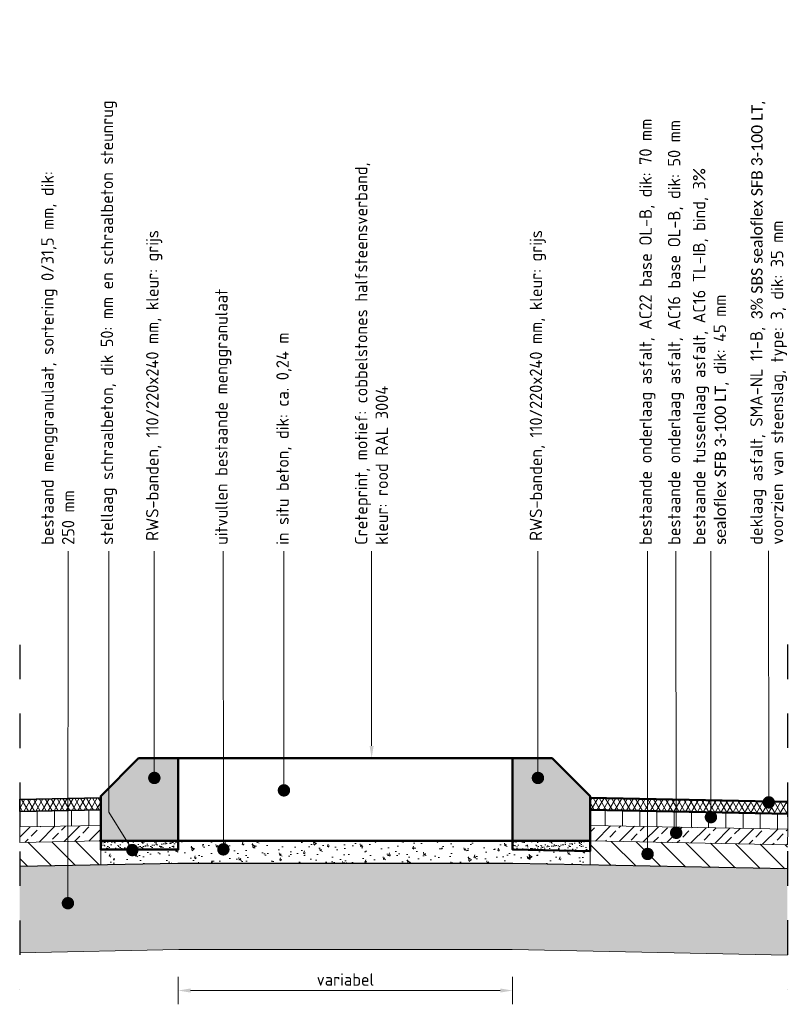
# Model space of a CAD drawing. Header units: metres. Extents: x 0 to 167615, y 0 to 462701.
# Tile 3 of 16: x 167551.77 to 167554.01, y 462698.14 to 462701. Entities that reach past the tile are written whole.
import ezdxf
from ezdxf import colors
from ezdxf.entities.mleader import LeaderData, LeaderLine
from ezdxf.math import Vec2, Vec3

# ---------------------------------------------------------------- set-up
doc = ezdxf.new("R2010")
doc.units = ezdxf.units.M
doc.header["$LTSCALE"] = 0.02
doc.linetypes.add('VH-RWSBAND_110X220', pattern=[24, 10, -2, 2, -2, 2, -2, 2, -2])
doc.linetypes.add('XX-AFBREEK', pattern=[7, 4, -1, 1, -1])
for name, color, linetype, lineweight in [('B-WE-VH-VERHARDING_ASFALT-A', 252, 'Continuous', 18), ('B-WE-VH-VERHARDING_ASFALT-AD', 252, 'Continuous', 18), ('B-WE-VH-VERHARDING_ASFALT_ONDERLAAG_1-GD', 252, 'Continuous', 25), ('B-WE-VH-VERHARDING_ASFALT_ONDERLAAG_2-G', 252, 'Continuous', 18), ('B-WE-VH-VERHARDING_ASFALT_TUSSENLAAG_1-G', 252, 'Continuous', 18), ('B-WE-VH-VERHARDING_FUNDERING-AD', 252, 'Continuous', 18), ('B-WE-VH-VERHARDING_FUNDERING_GRANULAAT_MENG-G', 8, 'Continuous', 18), ('N-WE-GC-BETONVORM-AD-20', 254, 'Continuous', 18), ('N-WE-VH-KANTOPSLUITING_TROTTOIRBAND_RWS_115 225-GD', 210, 'VH-RWSBAND_110X220', 50), ('N-WE-VH-VERHARDING_ASFALT-A-20', 10, 'Continuous', 18), ('N-WE-VH-VERHARDING_ASFALT_DEKLAAG-G', 1, 'Continuous', 35), ('N-WE-VH-VERHARDING_ASFALT_DEKLAAG-GD', 1, 'Continuous', 50), ('N-WE-VH-VERHARDING_ASFALT_TUSSENLAAG_2-GD', 1, 'Continuous', 50), ('N-WE-VH-VERHARDING_BETON_SCHRAAL-GD', 10, 'Continuous', 50), ('N-WE-VH-VERHARDING_FUNDERING-AD-20', 1, 'Continuous', 9), ('X-XX-AL-AANPIJLING-M', 7, 'Continuous', 18), ('X-XX-AL-AANPIJLING-T18', 10, 'Continuous', 18), ('X-XX-AL-AFBREEKLIJN-GD', 8, 'XX-AFBREEK', 25)]:
    doc.layers.add(name, color=color, linetype=linetype, lineweight=lineweight)
doc.styles.add('NLCS-ISO-M20-T18', font='NLCS-ISO.ttf', dxfattribs={"height": 0.036})
doc.styles.add('NLCS-ISO-M20-T50', font='NLCS-ISO.ttf', dxfattribs={"height": 0.1})
doc.dimstyles.new('NLCS-M20-T18-PIJL_L2_H1', dxfattribs={"dimscale": 0.02, "dimtxt": 2.5, "dimasz": 1.8, "dimexe": 2, "dimexo": 2, "dimgap": 0.7, "dimtad": 1, "dimzin": 0, "dimdsep": 46, "dimtxsty": 'NLCS-ISO-M20-T18', "dimcen": 0, "dimdle": 2, "dimclrd": 256, "dimclre": 256, "dimclrt": 10, "dimadec": 1, "dimazin": 0, "dimtfac": 1, "dimtdec": 3, "dimtofl": 0, "dimtmove": 0, "dimatfit": 3, "dimfxl": 2, "dimfxlon": 1, "dimtfillclr": 256, "dimtolj": 1, "dimtzin": 0, "dimlwd": -1, "dimlwe": -1, "dimarcsym": 0})
pattern_1 = [(100, (-16.63207, 0), (0.0509116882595, 0.0509116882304), [0.0075, -0.0825]), (45, (-16.63207, 0), (-0.066540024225, 0.037721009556), [0.006, -0.066]), (150.45144446, (-16.62783, 0.00424), (-0.015628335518, 0.088632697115), [0.0063740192, -0.0701142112]), (96.1842, (-16.64739, 0.01286), (0.081280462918, 0.071116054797), [0.01125, -0.12375]), (146.63563549, (-16.64062, 0.01878), (-0.014542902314, 0.134214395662), [0.0095610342, -0.105171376]), (41.18416399, (-16.64739, 0.01286), (-0.014542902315, 0.134214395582), [0.009, -0.0990000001]), (71, (-16.637134, 0.0173), (0.0692108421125, 0.019845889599), [0.0075, -0.0825]), (16, (-16.637134, 0.0173), (-0.039909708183, 0.065250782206), [0.006, -0.066]), (121.45144474, (-16.631366, 0.018956), (0.02930113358, 0.085096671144), [0.006374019, -0.0701142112]), (87.5, (-16.63207, 0), (-0.0247195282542, 0.0223295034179), [0, -0.0652, 0, -0.067, 0, -0.06625]), (57.5, (-16.63207, 0), (-0.0133039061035, 0.0455045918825), [0, -0.0382, 0, -0.0637, 0, -0.02525]), (17.5, (-16.646405, -0.017083), (0.0360412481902, 0.0394433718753), [0, -0.025, 0, -0.078, 0, -0.1035]), (7.5, (-16.652833, -0.024743), (0.029817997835, 0.051109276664), [0, -0.0325, 0, -0.0518, 0, -0.0735])]
pattern_2 = [(90, (161810.57435, 459175.758524), (-0.05, 3e-18), [])]
pattern_3 = [(60, (-16.632071, 0), (-0.01299038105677, 0.0075), []), (120, (-16.632071, 0), (-0.01299038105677, -0.0075), [])]
pattern_4 = [(37.5, (0, 0), (-0.0006299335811, 0.01926823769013), [0, -0.0152, 0, -0.017, 0, -0.01625]), (7.5, (0, 0), (0.0176977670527, 0.0282214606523), [0, -0.0082, 0, -0.0137, 0, -0.00525]), (327.5, (-0.0123, 0), (0.0311414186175, 5.659053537e-05), [0, -0.005, 0, -0.018, 0, -0.0235]), (317.5, (-0.0123, 0), (0.0300612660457, 0.0087767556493), [0, -0.0025, 0, -0.0118, 0, -0.0135])]
pattern_5 = [(135, (-16.63207, 0), (-0.0353553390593, -0.0353553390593), [])]

# ---------------------------------------------------------------- blocks, each defined once
blk = doc.blocks.new('*D2')
at = {"layer": 'Defpoints', "color": 0, "transparency": 16777216}
for p in [(167552.2339, 462698.8574), (167553.205, 462698.8574), (167553.205, 462698.1832)]:
    blk.add_point(p, dxfattribs=at)
at = {"layer": 'X-XX-AL-AANPIJLING-M', "transparency": 16777216}
for p, q in [((167552.2339, 462698.2232), (167552.2339, 462698.1432)), ((167553.205, 462698.2232), (167553.205, 462698.1432)), ((167552.2699, 462698.1832), (167553.169, 462698.1832))]:
    blk.add_line(p, q, dxfattribs=at)
for points in [[(167552.2699, 462698.1892), (167552.2699, 462698.1772), (167552.2339, 462698.1832)], [(167553.169, 462698.1892), (167553.169, 462698.1772), (167553.205, 462698.1832)]]:
    blk.add_solid(points, dxfattribs=at)
at = {"layer": 'X-XX-AL-AANPIJLING-M', "color": 10, "transparency": 16777216, "insert": (167552.7195, 462698.2152), "char_height": 0.036, "attachment_point": 5, "style": 'NLCS-ISO-M20-T18'}
blk.add_mtext('\\A1;variabel', dxfattribs=at)
blk = doc.blocks.new('_Dot')
at = {"color": 0, "linetype": 'ByBlock', "lineweight": -2}
blk.add_line((-0.5, 0), (-1, 0), dxfattribs=at)
at = {"color": 0, "linetype": 'ByBlock', "const_width": 0.5}
blk.add_lwpolyline([(-0.25, 0, 1), (0.25, 0, 1)], format="xyb", close=True, dxfattribs=at)

msp = doc.modelspace()

# ---------------------------------------------------------------- hatches: boundary and pattern name
at = {"layer": 'B-WE-VH-VERHARDING_ASFALT-A'}
h = msp.add_hatch(dxfattribs=at)
h.set_pattern_fill('AVH-ASFALT_LAAG3-D', color=256, scale=0.5, pattern_type=2)
h.set_pattern_definition(pattern_2)
h.paths.add_polyline_path([(167552.0089, 462698.6627), (167551.7734, 462698.658), (167551.7734, 462698.703), (167552.0089, 462698.7076)])
h = msp.add_hatch(dxfattribs=at)
h.set_pattern_fill('AVH-ASFALT_LAAG3-D', color=256, scale=0.5, pattern_type=2)
h.set_pattern_definition(pattern_2)
h.paths.add_polyline_path([(167553.43, 462698.6627), (167554.0044, 462698.6512), (167554.0044, 462698.6962), (167553.43, 462698.7077)])
h = msp.add_hatch(dxfattribs=at)
h.set_pattern_fill('AVH-ASFALT_LAAG2-D', color=256, scale=0.5, pattern_type=2)
h.set_pattern_definition([(45, (161810.57335, 459175.763534), (-0.03535533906, 0.03535533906), []), (45, (161810.60335, 459175.763534), (-0.03535533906, 0.03535533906), [0.025, -0.0125])])
h.paths.add_polyline_path([(167552.0089, 462698.6627), (167552.0089, 462698.6177), (167551.7734, 462698.613), (167551.7734, 462698.658)])
h = msp.add_hatch(dxfattribs=at)
h.set_pattern_fill('AVH-ASFALT_LAAG2-D', color=256, scale=0.5, pattern_type=2)
h.set_pattern_definition([(45, (161812.465946, 459175.760914), (-0.03535533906, 0.03535533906), []), (45, (161812.495946, 459175.760914), (-0.03535533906, 0.03535533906), [0.025, -0.0125])])
h.paths.add_polyline_path([(167554.0034, 462698.6512), (167554.0034, 462698.6062), (167553.43, 462698.6174), (167553.43, 462698.6627)])
at = {"layer": 'B-WE-VH-VERHARDING_ASFALT-AD'}
h = msp.add_hatch(dxfattribs=at)
h.set_pattern_fill('AVH-ASFALT_LAAG3-SOD', color=256, scale=0.5, angle=45, pattern_type=2)
h.set_pattern_definition(pattern_5)
h.paths.add_polyline_path([(167552.0089, 462698.6174), (167551.7734, 462698.613), (167551.7734, 462698.543), (167552.0089, 462698.5477)])
h = msp.add_hatch(dxfattribs=at)
h.set_pattern_fill('AVH-ASFALT_LAAG3-SOD', color=256, scale=0.5, angle=45, pattern_type=2)
h.set_pattern_definition(pattern_5)
h.paths.add_polyline_path([(167554.0034, 462698.6062), (167553.43, 462698.6174), (167553.43, 462698.5473), (167554.0034, 462698.5362)])
edge = h.paths.add_edge_path(flags=16)
edge.add_arc((167553.5972, 462698.5796), 0.009, 0, 360)
at = {"layer": 'B-WE-VH-VERHARDING_FUNDERING-AD', "ltscale": 0.5}
h = msp.add_hatch(dxfattribs=at)
h.set_pattern_fill('AR-CONC', color=256, scale=0.01, angle=50)
h.set_pattern_definition(pattern_1)
h.paths.add_polyline_path([(167554.0034, 462698.5362), (167553.2062, 462698.5521), (167552.2328, 462698.5521), (167551.7734, 462698.543), (167551.7734, 462698.2929), (167552.2353, 462698.3021), (167553.2037, 462698.3021), (167554.0034, 462698.2862)])
at = {"layer": 'N-WE-GC-BETONVORM-AD-20'}
h = msp.add_hatch(color=256, dxfattribs=at)
h.dxf.hatch_style = 1
h.paths.add_polyline_path([(167552.1189, 462698.8574), (167552.2339, 462698.8574), (167552.2339, 462698.6174), (167552.0089, 462698.6174), (167552.0089, 462698.7474)])
h = msp.add_hatch(color=256, dxfattribs=at)
h.dxf.hatch_style = 1
h.paths.add_polyline_path([(167552.1189, 462698.8574), (167552.2339, 462698.8574), (167552.2339, 462698.6174), (167552.0089, 462698.6174), (167552.0089, 462698.7474)])
h = msp.add_hatch(color=256, dxfattribs=at)
h.dxf.hatch_style = 1
h.paths.add_polyline_path([(167553.32, 462698.8574), (167553.205, 462698.8574), (167553.205, 462698.6174), (167553.43, 462698.6174), (167553.43, 462698.7474)])
h = msp.add_hatch(color=256, dxfattribs=at)
h.dxf.hatch_style = 1
h.paths.add_polyline_path([(167553.32, 462698.8574), (167553.205, 462698.8574), (167553.205, 462698.6174), (167553.43, 462698.6174), (167553.43, 462698.7474)])
at = {"layer": 'N-WE-VH-VERHARDING_ASFALT-A-20'}
h = msp.add_hatch(dxfattribs=at)
h.set_pattern_fill('AVH-ASFALT_LAAG1-D', color=256, scale=0.5, pattern_type=2)
h.set_pattern_definition(pattern_3)
h.paths.add_polyline_path([(167552.0089, 462698.7076), (167551.7734, 462698.703), (167551.7734, 462698.738), (167552.0089, 462698.7426)])
h = msp.add_hatch(dxfattribs=at)
h.set_pattern_fill('AVH-ASFALT_LAAG1-D', color=256, scale=0.5, pattern_type=2)
h.set_pattern_definition(pattern_3)
h.paths.add_polyline_path([(167553.43, 462698.7077), (167554.0034, 462698.6962), (167554.0034, 462698.7312), (167553.43, 462698.7427)])
at = {"layer": 'N-WE-VH-VERHARDING_FUNDERING-AD-20'}
h = msp.add_hatch(dxfattribs=at)
h.set_pattern_fill('AR-SAND', color=256, scale=0.01)
h.set_pattern_definition(pattern_4)
h.paths.add_polyline_path([(167552.2339, 462698.6174), (167552.2339, 462698.5922), (167552.0089, 462698.5922), (167552.0089, 462698.6174)])
h = msp.add_hatch(dxfattribs=at)
h.set_pattern_fill('AR-CONC', color=256, scale=0.01, angle=50)
h.set_pattern_definition(pattern_1)
h.paths.add_polyline_path([(167553.205, 462698.5922), (167553.205, 462698.6174), (167552.2339, 462698.6174), (167552.2339, 462698.5922), (167552.0089, 462698.5922), (167552.0089, 462698.5477), (167552.2328, 462698.5521), (167553.2062, 462698.5521), (167553.43, 462698.5477), (167553.43, 462698.5877)])
h = msp.add_hatch(dxfattribs=at)
h.set_pattern_fill('AR-SAND', color=256, scale=0.01)
h.set_pattern_definition(pattern_4)
h.paths.add_polyline_path([(167553.205, 462698.6174), (167553.205, 462698.5922), (167553.43, 462698.5877), (167553.43, 462698.6174)])

# ---------------------------------------------------------------- linework, layer by layer
at = {"layer": 'B-WE-VH-VERHARDING_ASFALT_ONDERLAAG_1-GD', "flags": 128}
msp.add_lwpolyline([(167554.0034, 462698.5362), (167553.2062, 462698.5521), (167552.2328, 462698.5521), (167551.7734, 462698.543)], dxfattribs=at)
at = {"layer": 'B-WE-VH-VERHARDING_ASFALT_ONDERLAAG_2-G'}
for points in [[(167552.0089, 462698.6627), (167552.0089, 462698.6177), (167551.7734, 462698.613), (167551.7734, 462698.658)], [(167553.43, 462698.6627), (167553.43, 462698.6174), (167554.0034, 462698.6062), (167554.0044, 462698.6512)]]:
    msp.add_lwpolyline(points, close=True, dxfattribs=at)
for points in [[(167552.0089, 462698.6177), (167552.0089, 462698.5477)], [(167553.43, 462698.6174), (167553.43, 462698.5473)]]:
    msp.add_lwpolyline(points, dxfattribs=at)
at = {"layer": 'B-WE-VH-VERHARDING_ASFALT_TUSSENLAAG_1-G'}
for points in [[(167552.0089, 462698.6627), (167551.7734, 462698.658), (167551.7734, 462698.703), (167552.0089, 462698.7076)], [(167553.43, 462698.6627), (167554.0044, 462698.6512), (167554.0044, 462698.6962), (167553.43, 462698.7077)]]:
    msp.add_lwpolyline(points, close=True, dxfattribs=at)
at = {"layer": 'B-WE-VH-VERHARDING_FUNDERING_GRANULAAT_MENG-G', "flags": 128}
msp.add_lwpolyline([(167554.0034, 462698.2862), (167553.2037, 462698.3021), (167552.2353, 462698.3021), (167551.7734, 462698.2929)], dxfattribs=at)
at = {"layer": 'N-WE-VH-KANTOPSLUITING_TROTTOIRBAND_RWS_115 225-GD', "linetype": 'ByBlock', "flags": 128}
for points in [[(167552.1189, 462698.8574), (167552.2339, 462698.8574), (167552.2339, 462698.6174), (167552.0089, 462698.6174), (167552.0089, 462698.7474), (167552.1189, 462698.8574)], [(167552.1189, 462698.8574), (167552.2339, 462698.8574), (167552.2339, 462698.6174), (167552.0089, 462698.6174), (167552.0089, 462698.7474), (167552.1189, 462698.8574)], [(167553.32, 462698.8574), (167553.205, 462698.8574), (167553.205, 462698.6174), (167553.43, 462698.6174), (167553.43, 462698.7474), (167553.32, 462698.8574)], [(167553.32, 462698.8574), (167553.205, 462698.8574), (167553.205, 462698.6174), (167553.43, 462698.6174), (167553.43, 462698.7474), (167553.32, 462698.8574)]]:
    msp.add_lwpolyline(points, close=True, dxfattribs=at)
at = {"layer": 'N-WE-VH-VERHARDING_ASFALT_DEKLAAG-G'}
msp.add_lwpolyline([(167552.0089, 462698.7076), (167551.7734, 462698.703), (167551.7734, 462698.738), (167552.0089, 462698.7426)], close=True, dxfattribs=at)
at = {"layer": 'N-WE-VH-VERHARDING_ASFALT_DEKLAAG-GD'}
msp.add_line((167553.43, 462698.7427), (167554.0059, 462698.7312), dxfattribs=at)
at = {"layer": 'N-WE-VH-VERHARDING_ASFALT_TUSSENLAAG_2-GD'}
msp.add_line((167553.43, 462698.7077), (167554.0052, 462698.6962), dxfattribs=at)
at = {"layer": 'N-WE-VH-VERHARDING_BETON_SCHRAAL-GD', "flags": 128}
for points in [[(167552.2339, 462698.8574), (167553.205, 462698.8574)], [(167552.2339, 462698.6174), (167553.205, 462698.6174)]]:
    msp.add_lwpolyline(points, dxfattribs=at)
for points in [[(167552.2339, 462698.6174), (167552.2339, 462698.5922), (167552.0089, 462698.5922), (167552.0089, 462698.6174)], [(167553.205, 462698.6174), (167553.205, 462698.5922), (167553.43, 462698.5877), (167553.43, 462698.6174)]]:
    msp.add_lwpolyline(points, close=True, dxfattribs=at)
at = {"layer": 'X-XX-AL-AFBREEKLIJN-GD'}
for p, q in [((167551.7734, 462699.1869), (167551.7734, 462698.1869)), ((167554.0034, 462699.1873), (167554.0034, 462698.1873))]:
    msp.add_line(p, q, dxfattribs=at)

# ---------------------------------------------------------------- dimensions: what is measured, and where the dimension line sits
at = {"layer": 'X-XX-AL-AANPIJLING-M'}
dim = msp.add_linear_dim(base=(167553.205, 462698.1832), p1=(167552.2339, 462698.8574), p2=(167553.205, 462698.8574), text='variabel', dimstyle='NLCS-M20-T18-PIJL_L2_H1', dxfattribs=at)
dim.commit()
dim.dimension.update_dxf_attribs({"geometry": '*D2', "text_midpoint": (167552.7195, 462698.2152)})

# ---------------------------------------------------------------- leaders
at = {"layer": 'X-XX-AL-AANPIJLING-T18'}
ml = msp.add_multileader_mtext('Standard', dxfattribs=at)
ml.set_content('{\\C2;stellaag schraalbeton, dik 50: mm en schraalbeton steunrug}', color=256, style='NLCS-ISO-M20-T50')
ml.set_leader_properties(color=256, linetype='ByLayer', lineweight=-1)
ml.set_arrow_properties(name='DOT')
ml.build(insert=Vec2(0, 0))
ml.multileader.update_dxf_attribs({"text_left_attachment_type": 3, "text_right_attachment_type": 5, "dogleg_length": 0.036, "arrow_head_size": 0.036})
ctx = ml.context
ctx.base_point, ctx.char_height, ctx.arrow_head_size, ctx.landing_gap_size, ctx.plane_origin, ctx.plane_x_axis, ctx.plane_y_axis = Vec3(167552.0322, 462699.4589), 0.036, 0.036, 0.018, Vec3(167552.0322, 462698.904), Vec3(0, 1), Vec3(-1, 0)
ctx.left_attachment, ctx.right_attachment = 3, 5
notes = []
notes.append((ctx, [(0, (1, 1, 0), (167552.0322, 462699.4229), (0, 1), 0.036, [(0, [(167552.1006, 462698.5909), (167552.0326, 462698.7009)], 0, [])])]))
ctx.mtext.insert, ctx.mtext.text_direction, ctx.mtext.rotation, ctx.mtext.width, ctx.mtext.flow_direction = Vec3(167552.0088, 462699.4769), Vec3(0, 1), 1.570796, 1.524209, 5
ml = msp.add_multileader_mtext('Standard', dxfattribs=at)
ml.set_content('{\\C2;bestaande onderlaag asfalt, AC16 base OL-B, dik: 50 mm}', color=256, style='NLCS-ISO-M20-T50')
ml.set_leader_properties(color=256, linetype='ByLayer', lineweight=-1)
ml.set_arrow_properties(name='DOT')
ml.build(insert=Vec2(0, 0))
ml.multileader.update_dxf_attribs({"text_left_attachment_type": 3, "text_right_attachment_type": 5, "dogleg_length": 0.036, "arrow_head_size": 0.036})
ctx = ml.context
ctx.base_point, ctx.char_height, ctx.arrow_head_size, ctx.landing_gap_size, ctx.plane_origin, ctx.plane_x_axis, ctx.plane_y_axis = Vec3(167553.6796, 462699.4589), 0.036, 0.036, 0.018, Vec3(167553.6796, 462698.904), Vec3(0, 1), Vec3(-1, 0)
ctx.left_attachment, ctx.right_attachment = 3, 5
notes.append((ctx, [(0, (1, 1, 0), (167553.6796, 462699.4229), (0, 1), 0.036, [(0, [(167553.6802, 462698.6411)], 0, [])])]))
ctx.mtext.insert, ctx.mtext.text_direction, ctx.mtext.rotation, ctx.mtext.width, ctx.mtext.flow_direction = Vec3(167553.6562, 462699.4769), Vec3(0, 1), 1.570796, 1.394354, 5
ml = msp.add_multileader_mtext('Standard', dxfattribs=at)
ml.set_content('{\\C2;deklaag asfalt, SMA-NL 11-B, \\fCalibri|b0|i0|c0|p34;\\H0.91667x;3% SBS sealoflex SFB 3-100 LT\\fNLCS-ISO|b0|i0|c0|p34;\\H1.09091x;, voorzien van steenslag, type: 3, dik: 35 mm}', color=256, style='NLCS-ISO-M20-T50')
ml.set_leader_properties(color=256, linetype='ByLayer', lineweight=-1)
ml.set_arrow_properties(name='DOT')
ml.build(insert=Vec2(0, 0))
ml.multileader.update_dxf_attribs({"text_left_attachment_type": 2, "text_right_attachment_type": 5, "dogleg_length": 0.036, "arrow_head_size": 0.036})
ctx = ml.context
ctx.base_point, ctx.char_height, ctx.arrow_head_size, ctx.landing_gap_size, ctx.plane_origin, ctx.plane_x_axis, ctx.plane_y_axis = Vec3(167553.9485, 462699.4592), 0.036, 0.036, 0.018, Vec3(167553.9485, 462698.9043), Vec3(0, 1), Vec3(-1, 0)
ctx.left_attachment, ctx.right_attachment = 2, 5
notes.append((ctx, [(0, (1, 1, 0), (167553.9485, 462699.4232), (0, 1), 0.036, [(0, [(167553.949, 462698.7294)], 0, [])])]))
ctx.mtext.insert, ctx.mtext.text_direction, ctx.mtext.rotation, ctx.mtext.width, ctx.mtext.flow_direction = Vec3(167553.8951, 462699.4772), Vec3(0, 1), 1.570796, 1.414276, 5
ml = msp.add_multileader_mtext('Standard', dxfattribs=at)
ml.set_content('\\pxt1;{\\C2;bestaande onderlaag asfalt, AC22 base OL-B, dik: 70 mm}', color=256, style='NLCS-ISO-M20-T50')
ml.set_leader_properties(color=256, linetype='ByLayer', lineweight=-1)
ml.set_arrow_properties(name='DOT')
ml.build(insert=Vec2(0, 0))
ml.multileader.update_dxf_attribs({"text_left_attachment_type": 3, "text_right_attachment_type": 5, "dogleg_length": 0.036, "arrow_head_size": 0.036})
ctx = ml.context
ctx.base_point, ctx.char_height, ctx.arrow_head_size, ctx.landing_gap_size, ctx.plane_origin, ctx.plane_x_axis, ctx.plane_y_axis = Vec3(167553.5966, 462699.4589), 0.036, 0.036, 0.018, Vec3(167553.5966, 462698.904), Vec3(0, 1), Vec3(-1, 0)
ctx.left_attachment, ctx.right_attachment = 3, 5
notes.append((ctx, [(0, (1, 1, 0), (167553.5966, 462699.4229), (0, 1), 0.036, [(0, [(167553.5972, 462698.5796)], 0, [])])]))
ctx.mtext.insert, ctx.mtext.text_direction, ctx.mtext.rotation, ctx.mtext.width, ctx.mtext.flow_direction = Vec3(167553.5732, 462699.4769), Vec3(0, 1), 1.570796, 1.369015, 5
ml = msp.add_multileader_mtext('Standard', dxfattribs=at)
ml.set_content('{\\C2;bestaande tussenlaag asfalt, AC16 TL-IB, bind, 3% \\fCalibri|b0|i0|c0|p34;\\H0.91667x;sealoflex SFB 3-100 LT\\fNLCS-ISO|b0|i0|c0|p34;\\H1.09091x;, dik: 45 mm}', color=256, style='NLCS-ISO-M20-T50')
ml.set_leader_properties(color=256, linetype='ByLayer', lineweight=-1)
ml.set_arrow_properties(name='DOT')
ml.build(insert=Vec2(0, 0))
ml.multileader.update_dxf_attribs({"text_left_attachment_type": 2, "text_right_attachment_type": 5, "dogleg_length": 0.036, "arrow_head_size": 0.036})
ctx = ml.context
ctx.base_point, ctx.char_height, ctx.arrow_head_size, ctx.landing_gap_size, ctx.plane_origin, ctx.plane_x_axis, ctx.plane_y_axis = Vec3(167553.7806, 462699.4589), 0.036, 0.036, 0.018, Vec3(167553.7806, 462698.904), Vec3(0, 1), Vec3(-1, 0)
ctx.left_attachment, ctx.right_attachment = 2, 5
notes.append((ctx, [(0, (1, 1, 0), (167553.7806, 462699.4229), (0, 1), 0.036, [(0, [(167553.7811, 462698.6864)], 0, [])])]))
ctx.mtext.insert, ctx.mtext.text_direction, ctx.mtext.rotation, ctx.mtext.width, ctx.mtext.flow_direction = Vec3(167553.7289, 462699.4769), Vec3(0, 1), 1.570796, 1.274603, 5
ml = msp.add_multileader_mtext('Standard', dxfattribs=at)
ml.set_content('{\\C2;uitvullen bestaande menggranulaat}', color=256, style='NLCS-ISO-M20-T50')
ml.set_leader_properties(color=256, linetype='ByLayer', lineweight=-1)
ml.set_arrow_properties(name='DOT')
ml.build(insert=Vec2(0, 0))
ml.multileader.update_dxf_attribs({"text_left_attachment_type": 3, "text_right_attachment_type": 5, "dogleg_length": 0.036, "arrow_head_size": 0.036})
ctx = ml.context
ctx.base_point, ctx.char_height, ctx.arrow_head_size, ctx.landing_gap_size, ctx.plane_origin, ctx.plane_x_axis, ctx.plane_y_axis = Vec3(167552.3645, 462699.4589), 0.036, 0.036, 0.018, Vec3(167552.3645, 462698.904), Vec3(0, 1), Vec3(-1, 0)
ctx.left_attachment, ctx.right_attachment = 3, 5
notes.append((ctx, [(0, (1, 1, 0), (167552.3645, 462699.4229), (0, 1), 0.036, [(0, [(167552.365, 462698.593)], 0, [])])]))
ctx.mtext.insert, ctx.mtext.text_direction, ctx.mtext.rotation, ctx.mtext.width, ctx.mtext.flow_direction = Vec3(167552.3411, 462699.4769), Vec3(0, 1), 1.570796, 1.17925, 5
ml = msp.add_multileader_mtext('Standard', dxfattribs=at)
ml.set_content('{\\C2;in situ beton, dik: ca. 0,24 m}', color=256, style='NLCS-ISO-M20-T50')
ml.set_leader_properties(color=256, linetype='ByLayer', lineweight=-1)
ml.set_arrow_properties(name='DOT')
ml.build(insert=Vec2(0, 0))
ml.multileader.update_dxf_attribs({"text_left_attachment_type": 3, "text_right_attachment_type": 5, "dogleg_length": 0.036, "arrow_head_size": 0.036})
ctx = ml.context
ctx.base_point, ctx.char_height, ctx.arrow_head_size, ctx.landing_gap_size, ctx.plane_origin, ctx.plane_x_axis, ctx.plane_y_axis = Vec3(167552.5404, 462699.4589), 0.036, 0.036, 0.018, Vec3(167552.5404, 462698.904), Vec3(0, 1), Vec3(-1, 0)
ctx.left_attachment, ctx.right_attachment = 3, 5
notes.append((ctx, [(0, (1, 1, 0), (167552.5404, 462699.4229), (0, 1), 0.036, [(0, [(167552.5409, 462698.7642)], 0, [])])]))
ctx.mtext.insert, ctx.mtext.text_direction, ctx.mtext.rotation, ctx.mtext.width, ctx.mtext.flow_direction = Vec3(167552.5188, 462699.4769), Vec3(0, 1), 1.570796, 1.17925, 5
ml = msp.add_multileader_mtext('Standard', dxfattribs=at)
ml.set_content('{\\C2;Creteprint, motief: cobbelstones halfsteensverband, kleur: rood RAL 3004}', color=256, style='NLCS-ISO-M20-T50')
ml.set_leader_properties(color=256, linetype='ByLayer', lineweight=-1)
ml.build(insert=Vec2(0, 0))
ml.multileader.update_dxf_attribs({"text_left_attachment_type": 2, "text_right_attachment_type": 5, "dogleg_length": 0.036, "arrow_head_size": 0.036})
ctx = ml.context
ctx.base_point, ctx.char_height, ctx.arrow_head_size, ctx.landing_gap_size, ctx.plane_origin, ctx.plane_x_axis, ctx.plane_y_axis = Vec3(167552.7952, 462699.4589), 0.036, 0.036, 0.018, Vec3(167552.7952, 462698.904), Vec3(0, 1), Vec3(-1, 0)
ctx.left_attachment, ctx.right_attachment = 2, 5
notes.append((ctx, [(0, (1, 1, 0), (167552.7952, 462699.4229), (0, 1), 0.036, [(0, [(167552.7957, 462698.8574)], 0, [])])]))
ctx.mtext.insert, ctx.mtext.text_direction, ctx.mtext.rotation, ctx.mtext.width, ctx.mtext.flow_direction = Vec3(167552.7472, 462699.4769), Vec3(0, 1), 1.570796, 1.17925, 5
ml = msp.add_multileader_mtext('Standard', dxfattribs=at)
ml.set_content('{\\C2;bestaand menggranulaat, sortering 0/31,5 mm, dik: 250 mm}', color=256, style='NLCS-ISO-M20-T50')
ml.set_leader_properties(color=256, linetype='ByLayer', lineweight=-1)
ml.set_arrow_properties(name='DOT')
ml.build(insert=Vec2(0, 0))
ml.multileader.update_dxf_attribs({"text_left_attachment_type": 3, "text_right_attachment_type": 5, "dogleg_length": 0.036, "arrow_head_size": 0.036})
ctx = ml.context
ctx.base_point, ctx.char_height, ctx.arrow_head_size, ctx.landing_gap_size, ctx.plane_origin, ctx.plane_x_axis, ctx.plane_y_axis = Vec3(167551.9141, 462699.4589), 0.036, 0.036, 0.018, Vec3(167551.9141, 462698.804), Vec3(0, 1), Vec3(-1, 0)
ctx.left_attachment, ctx.right_attachment = 3, 5
notes.append((ctx, [(0, (1, 1, 0), (167551.9141, 462699.4229), (0, 1), 0.036, [(0, [(167551.9135, 462698.4367)], 0, [])])]))
ctx.mtext.insert, ctx.mtext.text_direction, ctx.mtext.rotation, ctx.mtext.width, ctx.mtext.flow_direction = Vec3(167551.8361, 462699.4769), Vec3(0, 1), 1.570796, 1.115958, 5
ml = msp.add_multileader_mtext('Standard', dxfattribs=at)
ml.set_content('{\\C2;RWS-banden, 110/220x240 mm, kleur: grijs}', color=256, style='NLCS-ISO-M20-T50')
ml.set_leader_properties(color=256, linetype='ByLayer', lineweight=-1)
ml.set_arrow_properties(name='DOT')
ml.build(insert=Vec2(0, 0))
ml.multileader.update_dxf_attribs({"text_left_attachment_type": 3, "text_right_attachment_type": 5, "dogleg_length": 0.036, "arrow_head_size": 0.036})
ctx = ml.context
ctx.base_point, ctx.char_height, ctx.arrow_head_size, ctx.landing_gap_size, ctx.plane_origin, ctx.plane_x_axis, ctx.plane_y_axis = Vec3(167552.164, 462699.4589), 0.036, 0.036, 0.018, Vec3(167552.164, 462698.904), Vec3(0, 1), Vec3(-1, 0)
ctx.left_attachment, ctx.right_attachment, ctx.text_align_type = 3, 5, 1
notes.append((ctx, [(0, (1, 1, 0), (167552.164, 462699.4229), (0, 1), 0.036, [(0, [(167552.1645, 462698.8002)], 0, [])])]))
ctx.mtext.insert, ctx.mtext.text_direction, ctx.mtext.rotation, ctx.mtext.width, ctx.mtext.alignment, ctx.mtext.flow_direction = Vec3(167552.1406, 462699.9395), Vec3(0, 1), 1.570796, 1.058617, 2, 5
ml = msp.add_multileader_mtext('Standard', dxfattribs=at)
ml.set_content('{\\C2;RWS-banden, 110/220x240 mm, kleur: grijs}', color=256, style='NLCS-ISO-M20-T50')
ml.set_leader_properties(color=256, linetype='ByLayer', lineweight=-1)
ml.set_arrow_properties(name='DOT')
ml.build(insert=Vec2(0, 0))
ml.multileader.update_dxf_attribs({"text_left_attachment_type": 3, "text_right_attachment_type": 5, "dogleg_length": 0.036, "arrow_head_size": 0.036})
ctx = ml.context
ctx.base_point, ctx.char_height, ctx.arrow_head_size, ctx.landing_gap_size, ctx.plane_origin, ctx.plane_x_axis, ctx.plane_y_axis = Vec3(167553.2783, 462699.4589), 0.036, 0.036, 0.018, Vec3(167553.2783, 462698.904), Vec3(0, 1), Vec3(-1, 0)
ctx.left_attachment, ctx.right_attachment, ctx.text_align_type = 3, 5, 1
notes.append((ctx, [(0, (1, 1, 0), (167553.2783, 462699.4229), (0, 1), 0.036, [(0, [(167553.2787, 462698.8002)], 0, [])])]))
ctx.mtext.insert, ctx.mtext.text_direction, ctx.mtext.rotation, ctx.mtext.width, ctx.mtext.alignment, ctx.mtext.flow_direction = Vec3(167553.2549, 462699.9395), Vec3(0, 1), 1.570796, 1.058617, 2, 5
for ctx, leaders in notes:
    for number, flags, end, landing, length, lines in leaders:
        leader = LeaderData()
        leader.index, (leader.has_last_leader_line, leader.has_dogleg_vector, leader.attachment_direction) = number, flags
        leader.last_leader_point, leader.dogleg_vector, leader.dogleg_length = Vec3(end), Vec3(landing), length
        for number, points, colour, breaks in lines:
            line = LeaderLine()
            line.index, line.vertices, line.color, line.breaks = number, Vec3.list(points), colors.encode_raw_color(colour), breaks
            leader.lines.append(line)
        ctx.leaders.append(leader)

doc.saveas('drawing.dxf')
